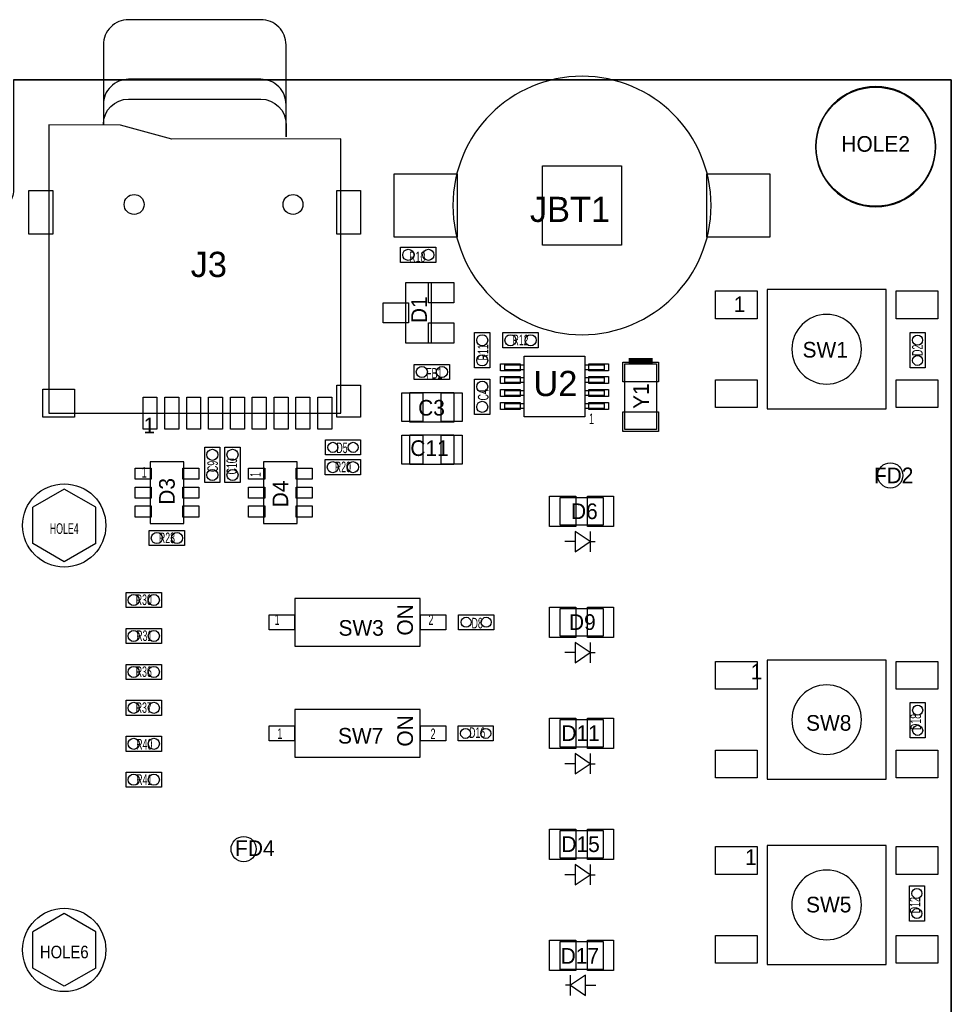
# Model space of a CAD drawing. Extents: x 12 to 131, y 89 to 179.
# Tile 7 of 7: x 84 to 131, y 130 to 179. Entities that reach past the tile are written whole.
import ezdxf
from ezdxf.enums import TextEntityAlignment as Align

# ---------------------------------------------------------------- set-up
doc = ezdxf.new("R2010")
doc.units = 0
for name, color, linetype in [('BG_OUTLINE', 3, 'CONTINUOUS'), ('PG_ASSEMBLY_TOP', 253, 'CONTINUOUS'), ('PIN_BOTTOM', 211, 'CONTINUOUS'), ('PIN_TOP', 173, 'CONTINUOUS'), ('RD_ASSEMBLY_TOP', 2, 'CONTINUOUS')]:
    doc.layers.add(name, color=color, linetype=linetype)

msp = doc.modelspace()

# ---------------------------------------------------------------- linework, layer by layer
at = {"layer": 'BG_OUTLINE'}
msp.add_lwpolyline([(130.5052, 89.38768), (130.5052, 176.38776), (83.2866, 176.38776), (83.2866, 170.84802, -0.414216), (82.286602, 169.848022), (81.493868, 169.848022, -0.414216), (80.49387, 170.84802), (80.49387, 176.38776), (55.24373, 176.38776), (55.24373, 170.84802, -0.414216), (54.243732, 169.848022), (53.450998, 169.848022, -0.414216), (52.451, 170.84802), (52.451, 176.38776), (12.3952, 176.38776), (12.3952, 89.38768)], format="xyb", close=True, dxfattribs=at)
for points in [[(83.2866, 176.38776), (130.5052, 176.38776)], [(130.5052, 176.38776), (130.5052, 89.38768)], [(130.5052, 176.38776), (130.5052, 89.38768)]]:
    msp.add_lwpolyline(points, dxfattribs=at)
at = {"layer": 'PG_ASSEMBLY_TOP'}
for points in [[(97.00514, 173.50994), (97.00514, 178.13782, 0.414386), (95.73514, 179.40782), (89.07526, 179.40782, 0.414386), (87.80526, 178.13782), (87.80526, 176.40808)], [(97.00514, 173.50994), (97.00514, 175.13808, 0.414346), (95.73514, 176.40808), (89.07526, 176.40808, 0.414346), (87.80526, 175.13808), (87.80526, 174.20844)], [(118.410482, 170.05808, 1), (105.405682, 170.05808, 1), (118.410482, 170.05808)], [(129.721356, 173.016418, 1), (123.669044, 173.016418, 1), (129.721356, 173.016418)], [(87.80526, 174.20844), (87.80526, 174.13986, -0.414072), (89.07526, 175.40986), (95.73514, 175.40986, -0.414072), (97.00514, 174.13986), (97.00514, 173.50994)], [(125.979682, 162.82416, 1), (122.474482, 162.82416, 1), (125.979682, 162.82416)], [(125.979682, 144.18056, 1), (122.474482, 144.18056, 1), (125.979682, 144.18056)], [(125.982222, 134.859014, 1), (122.473466, 134.859014, 1), (125.982222, 134.859014)]]:
    msp.add_lwpolyline(points, format="xyb", dxfattribs=at)
for points in [[(87.80526, 176.40808), (87.80526, 174.20844)], [(99.75596, 173.40834), (91.25458, 173.39818), (88.66632, 174.09922), (85.05444, 174.10938), (85.05444, 159.60852), (99.75596, 159.60852), (99.75596, 173.40834)], [(104.554274, 167.192198), (102.776274, 167.192198), (102.776274, 167.954198), (104.554274, 167.954198), (104.554274, 167.192198)], [(127.224282, 159.82696), (127.224282, 165.82136), (121.229882, 165.82136), (121.229882, 159.82696), (127.224282, 159.82696)], [(107.2642, 163.65728), (107.2642, 161.87928), (106.5022, 161.87928), (106.5022, 163.65728), (107.2642, 163.65728)], [(109.7026, 162.89528), (107.9246, 162.89528), (107.9246, 163.65728), (109.7026, 163.65728), (109.7026, 162.89528)], [(129.188718, 163.65728), (129.188718, 161.87928), (128.426718, 161.87928), (128.426718, 163.65728), (129.188718, 163.65728)], [(105.240074, 161.299398), (103.462074, 161.299398), (103.462074, 162.061398), (105.240074, 162.061398), (105.240074, 161.299398)], [(107.2642, 161.32048), (107.2642, 159.54248), (106.5022, 159.54248), (106.5022, 161.32048), (107.2642, 161.32048)], [(105.455974, 159.153098), (103.246174, 159.153098), (103.246174, 160.651698), (105.455974, 160.651698), (105.455974, 159.153098)], [(98.9838, 158.265622), (100.7618, 158.265622), (100.7618, 157.503622), (98.9838, 157.503622), (98.9838, 158.265622)], [(105.455974, 157.019498), (103.246174, 157.019498), (103.246174, 158.518098), (105.455974, 158.518098), (105.455974, 157.019498)], [(92.9132, 156.11348), (92.9132, 157.89148), (93.6752, 157.89148), (93.6752, 156.11348), (92.9132, 156.11348)], [(93.9292, 156.11348), (93.9292, 157.89148), (94.6912, 157.89148), (94.6912, 156.11348), (93.9292, 156.11348)], [(91.85656, 154.05608), (91.85656, 157.15488), (90.15984, 157.15488), (90.15984, 154.05608), (91.85656, 154.05608)], [(97.57156, 154.05608), (97.57156, 157.15488), (95.87484, 157.15488), (95.87484, 154.05608), (97.57156, 154.05608)], [(100.75672, 156.508958), (98.97872, 156.508958), (98.97872, 157.270958), (100.75672, 157.270958), (100.75672, 156.508958)], [(85.832188, 155.78328), (84.248498, 154.86888)], [(87.423498, 154.86888), (85.839554, 155.78328)], [(110.8075, 155.36418), (112.9665, 155.36418), (112.9665, 153.96718), (110.8075, 153.96718), (110.8075, 155.36418)], [(84.248498, 153.04008), (84.248498, 154.86888)], [(87.423498, 153.04008), (87.423498, 154.86888)], [(91.8972, 152.93848), (90.1192, 152.93848), (90.1192, 153.70048), (91.8972, 153.70048), (91.8972, 152.93848)], [(112.3188, 153.14168), (111.5568, 153.64968), (111.5568, 152.63368), (112.3188, 153.14168), (112.5728, 153.14168)], [(112.3188, 153.64968), (112.3188, 152.63368)], [(111.5568, 153.14168), (111.0488, 153.14168)], [(85.832188, 152.12568), (84.248498, 153.04008)], [(87.423498, 153.04008), (85.839808, 152.12568)], [(90.7288, 149.821138), (88.9508, 149.821138), (88.9508, 150.583138), (90.7288, 150.583138), (90.7288, 149.821138)], [(97.455482, 150.28164), (97.455482, 147.88388), (103.754682, 147.88388), (103.754682, 150.28164), (97.455482, 150.28164)], [(110.8075, 149.77618), (112.9665, 149.77618), (112.9665, 148.37918), (110.8075, 148.37918), (110.8075, 149.77618)], [(105.6894, 149.46376), (107.4674, 149.46376), (107.4674, 148.70176), (105.6894, 148.70176), (105.6894, 149.46376)], [(88.9508, 148.77415), (90.7288, 148.77415), (90.7288, 148.01215), (88.9508, 148.01215), (88.9508, 148.77415)], [(112.3188, 147.55368), (111.5568, 148.06168), (111.5568, 147.04568), (112.3188, 147.55368), (112.5728, 147.55368)], [(112.3188, 148.06168), (112.3188, 147.04568)], [(111.5568, 147.55368), (111.0488, 147.55368)], [(127.224282, 141.18336), (127.224282, 147.17776), (121.229882, 147.17776), (121.229882, 141.18336), (127.224282, 141.18336)], [(90.7288, 146.203162), (88.9508, 146.203162), (88.9508, 146.965162), (90.7288, 146.965162), (90.7288, 146.203162)], [(90.7288, 144.394174), (88.9508, 144.394174), (88.9508, 145.156174), (90.7288, 145.156174), (90.7288, 144.394174)], [(129.191258, 145.03908), (129.191258, 143.26108), (128.429258, 143.26108), (128.429258, 145.03908), (129.191258, 145.03908)], [(97.455482, 144.68856), (97.455482, 142.2908), (103.754682, 142.2908), (103.754682, 144.68856), (97.455482, 144.68856)], [(105.664, 143.87068), (107.442, 143.87068), (107.442, 143.10868), (105.664, 143.10868), (105.664, 143.87068)], [(110.8075, 144.18818), (112.9665, 144.18818), (112.9665, 142.79118), (110.8075, 142.79118), (110.8075, 144.18818)], [(90.7288, 142.585186), (88.9508, 142.585186), (88.9508, 143.347186), (90.7288, 143.347186), (90.7288, 142.585186)], [(112.3188, 141.96568), (111.5568, 142.47368), (111.5568, 141.45768), (112.3188, 141.96568), (112.5728, 141.96568)], [(112.3188, 142.47368), (112.3188, 141.45768)], [(111.5568, 141.96568), (111.0488, 141.96568)], [(88.9508, 141.538198), (90.7288, 141.538198), (90.7288, 140.776198), (88.9508, 140.776198), (88.9508, 141.538198)], [(110.8075, 138.60018), (112.9665, 138.60018), (112.9665, 137.20318), (110.8075, 137.20318), (110.8075, 138.60018)], [(127.224282, 131.86156), (127.224282, 137.85596), (121.229882, 137.85596), (121.229882, 131.86156), (127.224282, 131.86156)], [(112.3188, 136.37768), (111.5568, 136.88568), (111.5568, 135.86968), (112.3188, 136.37768), (112.5728, 136.37768)], [(112.3188, 136.88568), (112.3188, 135.86968)], [(111.5568, 136.37768), (111.0488, 136.37768)], [(129.154682, 135.81888), (129.154682, 134.04088), (128.392682, 134.04088), (128.392682, 135.81888), (129.154682, 135.81888)], [(85.832188, 134.42188), (84.248498, 133.50748)], [(87.423498, 133.50748), (85.839554, 134.42188)], [(84.248498, 131.67868), (84.248498, 133.50748)], [(87.423498, 131.67868), (87.423498, 133.50748)], [(112.9665, 131.61518), (110.8075, 131.61518), (110.8075, 133.01218), (112.9665, 133.01218), (112.9665, 131.61518)], [(85.832188, 130.76428), (84.248498, 131.67868)], [(87.423498, 131.67868), (85.839808, 130.76428)], [(112.0902, 131.32308), (111.3282, 130.81508)], [(111.3282, 130.30708), (111.3282, 131.32308)], [(112.0902, 130.30708), (112.0902, 131.32308)], [(111.3282, 130.81508), (111.0742, 130.81508)], [(111.3282, 130.81508), (112.0902, 130.30708)], [(112.0902, 130.81508), (112.5982, 130.81508)]]:
    msp.add_lwpolyline(points, dxfattribs=at)
for points in [[(103.043482, 166.179754), (104.313482, 166.179754), (104.313482, 163.131754), (103.043482, 163.131754)], [(108.973874, 161.794698), (108.023914, 161.794698), (108.023914, 162.043618), (108.973874, 162.043618)], [(112.047274, 159.419798), (108.999274, 159.419798), (108.999274, 162.467798), (112.047274, 162.467798)], [(113.022634, 161.794698), (112.072674, 161.794698), (112.072674, 162.043618), (113.022634, 162.043618)], [(114.0587, 162.08248), (115.6589, 162.08248), (115.6589, 158.78048), (114.0587, 158.78048)], [(108.973874, 161.144458), (108.023914, 161.144458), (108.023914, 161.393378), (108.973874, 161.393378)], [(113.022634, 161.144458), (112.072674, 161.144458), (112.072674, 161.393378), (113.022634, 161.393378)], [(108.973874, 160.494218), (108.023914, 160.494218), (108.023914, 160.743138), (108.973874, 160.743138)], [(113.022634, 160.494218), (112.072674, 160.494218), (112.072674, 160.743138), (113.022634, 160.743138)], [(108.973874, 159.843978), (108.023914, 159.843978), (108.023914, 160.092898), (108.973874, 160.092898)], [(113.022634, 159.843978), (112.072674, 159.843978), (112.072674, 160.092898), (113.022634, 160.092898)]]:
    msp.add_lwpolyline(points, close=True, dxfattribs=at)
at = {"layer": 'PG_ASSEMBLY_TOP', "const_width": 0.29972}
msp.add_lwpolyline([(115.45824, 162.23234), (114.25936, 162.23234)], dxfattribs=at)
at = {"layer": 'PIN_BOTTOM'}
for centre, radius in [((126.6952, 173.016418), 2.9972), ((89.35466, 170.10888), 0.50038), ((97.35566, 170.10888), 0.50038), ((85.835998, 153.95448), 2.0955), ((85.835998, 132.59308), 2.0955)]:
    msp.add_circle(centre, radius, dxfattribs=at)
at = {"layer": 'PIN_TOP'}
for points in [[(109.914182, 168.06418), (109.914182, 172.05198), (113.901982, 172.05198), (113.901982, 168.06418)], [(102.446582, 168.47058), (102.446582, 171.64558), (105.621582, 171.64558), (105.621582, 168.47058)], [(118.194582, 168.47058), (118.194582, 171.64558), (121.369582, 171.64558), (121.369582, 168.47058)], [(85.2551, 170.80992), (85.2551, 168.61028), (84.05622, 168.61028), (84.05622, 170.80992)], [(100.75418, 170.80992), (100.75418, 168.61028), (99.5553, 168.61028), (99.5553, 170.80992)], [(105.456482, 165.163754), (104.186482, 165.163754), (104.186482, 166.179754), (105.456482, 166.179754)], [(120.734582, 165.75786), (120.734582, 164.36086), (118.626382, 164.36086), (118.626382, 165.75786)], [(129.827782, 165.75786), (129.827782, 164.36086), (127.719582, 164.36086), (127.719582, 165.75786)], [(103.170482, 164.147754), (101.900482, 164.147754), (101.900482, 165.163754), (103.170482, 165.163754)], [(105.456482, 163.131754), (104.186482, 163.131754), (104.186482, 164.147754), (105.456482, 164.147754)], [(108.793534, 161.741358), (107.802934, 161.741358), (107.802934, 162.096958), (108.793534, 162.096958)], [(113.243614, 161.741358), (112.253014, 161.741358), (112.253014, 162.096958), (113.243614, 162.096958)], [(113.9571, 162.17646), (115.7605, 162.17646), (115.7605, 161.18586), (113.9571, 161.18586)], [(108.793534, 161.091118), (107.802934, 161.091118), (107.802934, 161.446718), (108.793534, 161.446718)], [(113.243614, 161.091118), (112.253014, 161.091118), (112.253014, 161.446718), (113.243614, 161.446718)], [(120.734582, 161.28746), (120.734582, 159.89046), (118.626382, 159.89046), (118.626382, 161.28746)], [(129.827782, 161.28746), (129.827782, 159.89046), (127.719582, 159.89046), (127.719582, 161.28746)], [(86.35492, 159.40913), (84.75472, 159.40913), (84.75472, 160.80867), (86.35492, 160.80867)], [(100.75418, 161.00806), (100.75418, 159.40786), (99.5553, 159.40786), (99.5553, 161.00806)], [(103.893874, 160.626298), (103.893874, 159.178498), (102.827074, 159.178498), (102.827074, 160.626298)], [(105.875074, 160.626298), (105.875074, 159.178498), (104.808274, 159.178498), (104.808274, 160.626298)], [(108.793534, 160.440878), (107.802934, 160.440878), (107.802934, 160.796478), (108.793534, 160.796478)], [(113.243614, 160.440878), (112.253014, 160.440878), (112.253014, 160.796478), (113.243614, 160.796478)], [(90.50528, 160.40862), (90.50528, 158.80842), (89.80424, 158.80842), (89.80424, 160.40862)], [(91.6051, 160.40862), (91.6051, 158.80842), (90.90406, 158.80842), (90.90406, 160.40862)], [(92.70492, 160.40862), (92.70492, 158.80842), (92.00388, 158.80842), (92.00388, 160.40862)], [(93.80474, 160.40862), (93.80474, 158.80842), (93.1037, 158.80842), (93.1037, 160.40862)], [(94.90456, 160.40862), (94.90456, 158.80842), (94.20352, 158.80842), (94.20352, 160.40862)], [(96.00692, 160.40862), (96.00692, 158.80842), (95.30588, 158.80842), (95.30588, 160.40862)], [(97.10674, 160.40862), (97.10674, 158.80842), (96.4057, 158.80842), (96.4057, 160.40862)], [(98.20656, 160.40862), (98.20656, 158.80842), (97.50552, 158.80842), (97.50552, 160.40862)], [(99.30638, 160.40862), (99.30638, 158.80842), (98.60534, 158.80842), (98.60534, 160.40862)], [(108.793534, 159.790638), (107.802934, 159.790638), (107.802934, 160.146238), (108.793534, 160.146238)], [(113.243614, 159.790638), (112.253014, 159.790638), (112.253014, 160.146238), (113.243614, 160.146238)], [(113.9571, 159.6771), (115.7605, 159.6771), (115.7605, 158.6865), (113.9571, 158.6865)], [(103.893874, 158.492698), (103.893874, 157.044898), (102.827074, 157.044898), (102.827074, 158.492698)], [(105.875074, 158.492698), (105.875074, 157.044898), (104.808274, 157.044898), (104.808274, 158.492698)], [(90.21572, 156.27604), (89.40292, 156.27604), (89.40292, 156.83484), (90.21572, 156.83484)], [(91.80068, 156.83484), (92.61348, 156.83484), (92.61348, 156.27604), (91.80068, 156.27604)], [(95.93072, 156.27604), (95.11792, 156.27604), (95.11792, 156.83484), (95.93072, 156.83484)], [(97.51568, 156.83484), (98.32848, 156.83484), (98.32848, 156.27604), (97.51568, 156.27604)], [(90.21572, 155.32608), (89.40292, 155.32608), (89.40292, 155.88488), (90.21572, 155.88488)], [(91.80068, 155.88488), (92.61348, 155.88488), (92.61348, 155.32608), (91.80068, 155.32608)], [(95.93072, 155.32608), (95.11792, 155.32608), (95.11792, 155.88488), (95.93072, 155.88488)], [(97.51568, 155.88488), (98.32848, 155.88488), (98.32848, 155.32608), (97.51568, 155.32608)], [(111.5949, 153.90368), (110.2741, 153.90368), (110.2741, 155.42768), (111.5949, 155.42768)], [(113.4999, 153.90368), (112.1791, 153.90368), (112.1791, 155.42768), (113.4999, 155.42768)], [(90.21572, 154.37612), (89.40292, 154.37612), (89.40292, 154.93492), (90.21572, 154.93492)], [(91.80068, 154.93492), (92.61348, 154.93492), (92.61348, 154.37612), (91.80068, 154.37612)], [(95.93072, 154.37612), (95.11792, 154.37612), (95.11792, 154.93492), (95.93072, 154.93492)], [(97.51568, 154.93492), (98.32848, 154.93492), (98.32848, 154.37612), (97.51568, 154.37612)], [(111.5949, 148.31568), (110.2741, 148.31568), (110.2741, 149.83968), (111.5949, 149.83968)], [(113.4999, 148.31568), (112.1791, 148.31568), (112.1791, 149.83968), (113.4999, 149.83968)], [(96.160082, 149.46249), (97.430082, 149.46249), (97.430082, 148.70303), (96.160082, 148.70303)], [(103.780082, 149.46249), (105.050082, 149.46249), (105.050082, 148.70303), (103.780082, 148.70303)], [(120.734582, 147.11426), (120.734582, 145.71726), (118.626382, 145.71726), (118.626382, 147.11426)], [(129.827782, 147.11426), (129.827782, 145.71726), (127.719582, 145.71726), (127.719582, 147.11426)], [(111.5949, 142.72768), (110.2741, 142.72768), (110.2741, 144.25168), (111.5949, 144.25168)], [(113.4999, 142.72768), (112.1791, 142.72768), (112.1791, 144.25168), (113.4999, 144.25168)], [(96.160082, 143.86941), (97.430082, 143.86941), (97.430082, 143.10995), (96.160082, 143.10995)], [(103.780082, 143.86941), (105.050082, 143.86941), (105.050082, 143.10995), (103.780082, 143.10995)], [(120.734582, 142.64386), (120.734582, 141.24686), (118.626382, 141.24686), (118.626382, 142.64386)], [(129.827782, 142.64386), (129.827782, 141.24686), (127.719582, 141.24686), (127.719582, 142.64386)], [(111.5949, 137.13968), (110.2741, 137.13968), (110.2741, 138.66368), (111.5949, 138.66368)], [(113.4999, 137.13968), (112.1791, 137.13968), (112.1791, 138.66368), (113.4999, 138.66368)], [(120.734582, 137.79246), (120.734582, 136.39546), (118.626382, 136.39546), (118.626382, 137.79246)], [(129.827782, 137.79246), (129.827782, 136.39546), (127.719582, 136.39546), (127.719582, 137.79246)], [(120.734582, 133.32206), (120.734582, 131.92506), (118.626382, 131.92506), (118.626382, 133.32206)], [(129.827782, 133.32206), (129.827782, 131.92506), (127.719582, 131.92506), (127.719582, 133.32206)], [(110.2741, 133.07568), (111.5949, 133.07568), (111.5949, 131.55168), (110.2741, 131.55168)], [(112.1791, 133.07568), (113.4999, 133.07568), (113.4999, 131.55168), (112.1791, 131.55168)]]:
    msp.add_lwpolyline(points, close=True, dxfattribs=at)
for centre, radius in [((126.6952, 173.016418), 2.9972), ((89.35466, 170.10888), 0.50038), ((97.35566, 170.10888), 0.50038), ((103.157274, 167.573198), 0.2794), ((104.173274, 167.573198), 0.2794), ((106.8832, 163.27628), 0.2794), ((108.3056, 163.27628), 0.2794), ((109.3216, 163.27628), 0.2794), ((128.807718, 163.27628), 0.254), ((106.8832, 162.26028), 0.2794), ((128.807718, 162.26028), 0.254), ((103.843074, 161.680398), 0.2794), ((104.859074, 161.680398), 0.2794), ((106.8832, 160.93948), 0.2794), ((106.8832, 159.92348), 0.2794), ((99.3648, 157.884622), 0.254), ((100.3808, 157.884622), 0.254), ((93.2942, 157.51048), 0.2794), ((94.3102, 157.51048), 0.2794), ((99.35972, 156.889958), 0.2794), ((100.37572, 156.889958), 0.2794), ((127.4318, 156.473398), 0.635), ((93.2942, 156.49448), 0.2794), ((94.3102, 156.49448), 0.2794), ((85.835998, 153.95448), 2.0955), ((90.5002, 153.31948), 0.2794), ((91.5162, 153.31948), 0.2794), ((89.3318, 150.202138), 0.2794), ((90.3478, 150.202138), 0.2794), ((106.0704, 149.08276), 0.254), ((107.0864, 149.08276), 0.254), ((89.3318, 148.39315), 0.2794), ((90.3478, 148.39315), 0.2794), ((89.3318, 146.584162), 0.2794), ((90.3478, 146.584162), 0.2794), ((89.3318, 144.775174), 0.2794), ((90.3478, 144.775174), 0.2794), ((128.810258, 144.65808), 0.254), ((106.045, 143.48968), 0.254), ((107.061, 143.48968), 0.254), ((128.810258, 143.64208), 0.254), ((89.3318, 142.966186), 0.2794), ((90.3478, 142.966186), 0.2794), ((89.3318, 141.157198), 0.2794), ((90.3478, 141.157198), 0.2794), ((94.869, 137.668), 0.635), ((128.773682, 135.43788), 0.254), ((85.835998, 132.59308), 2.0955), ((128.773682, 134.42188), 0.254)]:
    msp.add_circle(centre, radius, dxfattribs=at)

# ---------------------------------------------------------------- texts
at = {"layer": 'PG_ASSEMBLY_TOP'}
for p in [(119.8372, 164.690298), (120.696482, 146.203924), (120.416066, 136.869424)]:
    msp.add_text('1', height=0.7874, dxfattribs=at).set_placement(p, align=Align.CENTER)
at = {"layer": 'PG_ASSEMBLY_TOP', "width": 0.619048}
for s, p in [('1', (112.26292, 159.055562)), ('1', (89.7382, 156.36748)), ('1', (96.431862, 148.946108)), ('2', (104.178862, 148.946108)), ('1', (96.5708, 143.21028)), ('2', (104.28478, 143.200882))]:
    msp.add_text(s, height=0.5334, dxfattribs=at).set_placement(p)
at = {"layer": 'PG_ASSEMBLY_TOP'}
msp.add_text('1', height=0.7874, dxfattribs=at).set_placement((89.8271, 158.594298))
at = {"layer": 'PG_ASSEMBLY_TOP', "width": 0.619048}
msp.add_text('1', height=0.5334, rotation=90, dxfattribs=at).set_placement((95.7326, 156.39288))
at = {"layer": 'PG_ASSEMBLY_TOP'}
for p in [(103.3907, 148.4122), (103.3907, 142.8242)]:
    msp.add_text('ON', height=0.7874, rotation=90, dxfattribs=at).set_placement(p)
at = {"layer": 'RD_ASSEMBLY_TOP'}
for s, p in [('HOLE2', (126.6952, 172.762418)), ('SW1', (124.1552, 162.404298)), ('SW3', (100.787962, 148.405342)), ('SW8', (124.333, 143.6243)), ('SW7', (100.7618, 142.977362)), ('SW5', (124.333, 134.4803))]:
    msp.add_text(s, height=0.7874, dxfattribs=at).set_placement(p, align=Align.CENTER)
at = {"layer": 'RD_ASSEMBLY_TOP', "width": 1.02}
for s, p in [('JBT1', (109.2835, 169.228262)), ('U2', (109.4613, 160.465262))]:
    msp.add_text(s, height=1.27, dxfattribs=at).set_placement(p)
at = {"layer": 'RD_ASSEMBLY_TOP'}
for s, height, width, p in [('J3', 1.27, 1.02, (93.116146, 166.456868)), ('R10', 0.5334, 0.619048, (103.614474, 167.204898)), ('R12', 0.5334, 0.619048, (108.8136, 163.02228)), ('FB1', 0.5334, 0.619048, (104.4702, 161.34588)), ('D5', 0.5334, 0.619048, (99.822, 157.5943)), ('R20', 0.5334, 0.619048, (99.86772, 156.635958)), ('HOLE4', 0.5334, 0.619048, (85.835998, 153.531062)), ('R23', 0.5334, 0.619048, (91.0082, 153.06548)), ('R30', 0.5334, 0.619048, (89.8398, 149.948138)), ('D8', 0.5334, 0.619048, (106.6292, 148.77288)), ('R31', 0.5334, 0.619048, (89.8652, 148.13788)), ('R36', 0.5334, 0.619048, (89.8398, 146.330162)), ('R37', 0.5334, 0.619048, (89.8398, 144.521174)), ('D16', 0.5334, 0.619048, (106.6292, 143.26108)), ('R40', 0.5334, 0.619048, (89.8652, 142.67688)), ('R41', 0.5334, 0.619048, (89.8652, 140.89888)), ('HOLE6', 0.635, 0.88, (85.835998, 132.169662))]:
    msp.add_text(s, height=height, dxfattribs=dict(at, width=width)).set_placement(p, align=Align.CENTER)
for s, p in [('D1', (104.097836, 164.13988)), ('Y1', (115.273836, 159.82188)), ('D3', (91.397836, 154.99588)), ('D4', (97.112836, 154.86888))]:
    msp.add_text(s, height=0.7874, rotation=90, dxfattribs=at).set_placement(p)
at = {"layer": 'RD_ASSEMBLY_TOP', "width": 0.619048}
for s, p in [('R11', (107.188, 162.66668)), ('D2', (129.061718, 162.76828)), ('C4', (107.2007, 160.528)), ('C9', (93.5736, 156.92628)), ('C10', (94.5388, 156.92628)), ('D18', (128.979422, 144.065244)), ('D12', (128.942846, 134.845044))]:
    msp.add_text(s, height=0.5334, rotation=90, dxfattribs=at).set_placement(p, align=Align.CENTER)
at = {"layer": 'RD_ASSEMBLY_TOP'}
for s, p in [('C3', (103.6574, 159.483298)), ('C11', (103.2637, 157.451298)), ('FD2', (126.6063, 156.079698)), ('D6', (111.3536, 154.276298)), ('D9', (111.252, 148.69668)), ('D11', (110.871, 143.10868)), ('D15', (110.871, 137.52068)), ('FD4', (94.440248, 137.319258)), ('D17', (110.8329, 131.898898))]:
    msp.add_text(s, height=0.7874, dxfattribs=at).set_placement(p)

doc.saveas('drawing.dxf')
